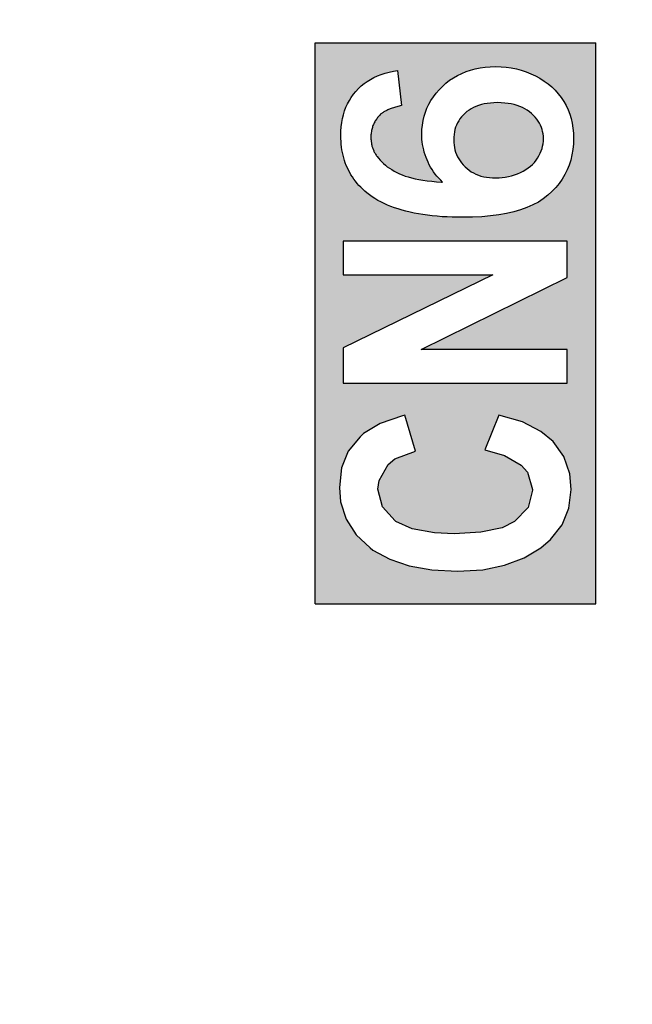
# Model space of a CAD drawing. Extents: x 14074 to 14381, y -3030 to -2703.
# Tile 20 of 27: x 14136.77 to 14143.59, y -2817.11 to -2806.14. Entities that reach past the tile are written whole.
import ezdxf

# ---------------------------------------------------------------- set-up
doc = ezdxf.new("R2010")
doc.units = 0
doc.linetypes.add('DASHED2', pattern=[9.525, 6.35, -3.175])
doc.layers.get('DEFPOINTS').update_dxf_attribs({"color": 8, "linetype": 'CONTINUOUS'})
doc.layers.add('TEXT', color=2, linetype='CONTINUOUS')
doc.layers.add('圖層1', color=3, linetype='DASHED2')
doc.styles.get("Standard").update_dxf_attribs({"font": 'PMingLiU.ttf'})
doc.dimstyles.new('ISO-25', dxfattribs={"dimtxt": 3, "dimasz": 3, "dimexe": 1, "dimexo": 1, "dimgap": 2, "dimtad": 2, "dimtih": 1, "dimtoh": 1, "dimtxsty": 'STANDARD', "dimcen": 0, "dimclrd": 256, "dimclre": 256, "dimclrt": 256, "dimazin": 3, "dimtfac": 1, "dimtmove": 0, "dimatfit": 3})

# ---------------------------------------------------------------- blocks, each defined once
blk = doc.blocks.new('*D5')
at = {"layer": 'DEFPOINTS', "color": 0}
for p in [(14138.498, -2719.393), (14138.498, -2733.175), (14080.498, -2883.175)]:
    blk.add_point(p, dxfattribs=at)
at = {"layer": 'TEXT', "color": 7}
for p, q in [((14080.498, -2882.175), (14080.498, -2718.393)), ((14138.498, -2732.175), (14138.498, -2718.393)), ((14083.498, -2719.393), (14135.498, -2719.393))]:
    blk.add_line(p, q, dxfattribs=at)
for points in [[(14083.498, -2718.893), (14083.498, -2719.893), (14080.498, -2719.393)], [(14135.498, -2718.893), (14135.498, -2719.893), (14138.498, -2719.393)]]:
    blk.add_solid(points, dxfattribs=at)
at = {"layer": 'TEXT', "color": 7, "insert": (14109.498, -2715.695), "char_height": 3, "attachment_point": 5}
blk.add_mtext('58', dxfattribs=at)
blk = doc.blocks.new('*D7')
at = {"layer": 'DEFPOINTS', "color": 0}
for p in [(14138.498, -2733.175), (14080.498, -2883.175), (14152.144, -2883.175)]:
    blk.add_point(p, dxfattribs=at)
at = {"layer": 'TEXT', "color": 7}
for p, q in [((14139.498, -2733.175), (14153.144, -2733.175)), ((14152.144, -2736.175), (14152.144, -2880.175)), ((14081.498, -2883.175), (14153.144, -2883.175))]:
    blk.add_line(p, q, dxfattribs=at)
for points in [[(14151.644, -2736.175), (14152.644, -2736.175), (14152.144, -2733.175)], [(14151.644, -2880.175), (14152.644, -2880.175), (14152.144, -2883.175)]]:
    blk.add_solid(points, dxfattribs=at)
at = {"layer": 'TEXT', "color": 7, "insert": (14157.008, -2808.175), "char_height": 3, "attachment_point": 5}
blk.add_mtext('150', dxfattribs=at)
blk = doc.blocks.new('*D8')
at = {"layer": 'DEFPOINTS', "color": 0}
for p in [(14106.056, -2727.175), (14106.056, -2889.175), (14162.235, -2889.175)]:
    blk.add_point(p, dxfattribs=at)
at = {"layer": 'TEXT', "color": 7}
for p, q in [((14107.056, -2727.175), (14163.235, -2727.175)), ((14162.235, -2730.175), (14162.235, -2886.175)), ((14107.056, -2889.175), (14163.235, -2889.175))]:
    blk.add_line(p, q, dxfattribs=at)
for points in [[(14161.735, -2730.175), (14162.735, -2730.175), (14162.235, -2727.175)], [(14161.735, -2886.175), (14162.735, -2886.175), (14162.235, -2889.175)]]:
    blk.add_solid(points, dxfattribs=at)
at = {"layer": 'TEXT', "color": 7, "insert": (14167.1, -2808.175), "char_height": 3, "attachment_point": 5}
blk.add_mtext('162', dxfattribs=at)

msp = doc.modelspace()

# ---------------------------------------------------------------- hatches: boundary and pattern name
at = {"layer": '圖層1'}
h = msp.add_hatch(color=256, dxfattribs=at)
h.paths.add_polyline_path([(14140.977, -2806.71), (14141.021, -2807.098), (14141.006, -2807.101), (14140.992, -2807.105), (14140.979, -2807.108), (14140.966, -2807.112), (14140.953, -2807.116), (14140.941, -2807.12), (14140.929, -2807.124), (14140.917, -2807.128), (14140.906, -2807.132), (14140.895, -2807.136), (14140.885, -2807.14), (14140.875, -2807.144), (14140.866, -2807.148), (14140.856, -2807.153), (14140.848, -2807.157), (14140.839, -2807.162), (14140.831, -2807.166), (14140.824, -2807.171), (14140.816, -2807.175), (14140.81, -2807.18), (14140.803, -2807.184), (14140.797, -2807.189), (14140.791, -2807.193), (14140.787, -2807.197), (14140.779, -2807.205), (14140.771, -2807.214), (14140.762, -2807.223), (14140.754, -2807.233), (14140.747, -2807.242), (14140.74, -2807.252), (14140.734, -2807.261), (14140.727, -2807.271), (14140.722, -2807.281), (14140.716, -2807.291), (14140.711, -2807.301), (14140.707, -2807.312), (14140.702, -2807.322), (14140.698, -2807.333), (14140.695, -2807.344), (14140.692, -2807.355), (14140.689, -2807.366), (14140.686, -2807.378), (14140.684, -2807.39), (14140.683, -2807.402), (14140.681, -2807.414), (14140.68, -2807.426), (14140.68, -2807.439), (14140.68, -2807.452), (14140.68, -2807.462), (14140.68, -2807.473), (14140.681, -2807.483), (14140.681, -2807.493), (14140.683, -2807.503), (14140.684, -2807.512), (14140.685, -2807.522), (14140.687, -2807.531), (14140.689, -2807.54), (14140.691, -2807.55), (14140.694, -2807.559), (14140.697, -2807.567), (14140.699, -2807.576), (14140.703, -2807.585), (14140.71, -2807.602), (14140.713, -2807.61), (14140.717, -2807.618), (14140.722, -2807.626), (14140.726, -2807.634), (14140.731, -2807.642), (14140.736, -2807.65), (14140.741, -2807.658), (14140.747, -2807.665), (14140.763, -2807.687), (14140.781, -2807.707), (14140.799, -2807.726), (14140.819, -2807.745), (14140.84, -2807.763), (14140.862, -2807.781), (14140.886, -2807.797), (14140.911, -2807.813), (14140.938, -2807.829), (14140.966, -2807.844), (14140.996, -2807.858), (14141.027, -2807.871), (14141.059, -2807.884), (14141.094, -2807.895), (14141.131, -2807.906), (14141.171, -2807.915), (14141.214, -2807.924), (14141.259, -2807.931), (14141.307, -2807.938), (14141.358, -2807.943), (14141.411, -2807.948), (14141.467, -2807.951), (14141.477, -2807.952), (14141.457, -2807.932), (14141.435, -2807.909), (14141.414, -2807.886), (14141.395, -2807.862), (14141.377, -2807.837), (14141.36, -2807.812), (14141.344, -2807.786), (14141.329, -2807.759), (14141.316, -2807.731), (14141.304, -2807.704), (14141.293, -2807.676), (14141.283, -2807.648), (14141.274, -2807.62), (14141.267, -2807.591), (14141.261, -2807.563), (14141.255, -2807.534), (14141.251, -2807.505), (14141.248, -2807.476), (14141.247, -2807.447), (14141.246, -2807.417), (14141.248, -2807.366), (14141.252, -2807.316), (14141.26, -2807.267), (14141.272, -2807.219), (14141.286, -2807.173), (14141.303, -2807.128), (14141.324, -2807.085), (14141.348, -2807.042), (14141.375, -2807.001), (14141.405, -2806.961), (14141.439, -2806.923), (14141.476, -2806.886), (14141.515, -2806.85), (14141.556, -2806.818), (14141.599, -2806.789), (14141.643, -2806.763), (14141.69, -2806.741), (14141.739, -2806.721), (14141.789, -2806.704), (14141.841, -2806.69), (14141.895, -2806.68), (14141.951, -2806.672), (14142.009, -2806.667), (14142.069, -2806.666), (14142.128, -2806.667), (14142.186, -2806.672), (14142.243, -2806.68), (14142.299, -2806.692), (14142.354, -2806.706), (14142.408, -2806.724), (14142.46, -2806.745), (14142.512, -2806.769), (14142.562, -2806.796), (14142.609, -2806.826), (14142.653, -2806.858), (14142.694, -2806.892), (14142.731, -2806.929), (14142.766, -2806.968), (14142.798, -2807.009), (14142.827, -2807.053), (14142.852, -2807.099), (14142.875, -2807.146), (14142.894, -2807.195), (14142.909, -2807.245), (14142.921, -2807.297), (14142.929, -2807.35), (14142.935, -2807.405), (14142.936, -2807.461), (14142.934, -2807.526), (14142.928, -2807.588), (14142.918, -2807.648), (14142.904, -2807.706), (14142.886, -2807.762), (14142.865, -2807.816), (14142.839, -2807.868), (14142.809, -2807.918), (14142.775, -2807.966), (14142.737, -2808.012), (14142.695, -2808.056), (14142.65, -2808.098), (14142.599, -2808.138), (14142.544, -2808.174), (14142.483, -2808.206), (14142.417, -2808.235), (14142.346, -2808.261), (14142.27, -2808.283), (14142.189, -2808.302), (14142.102, -2808.317), (14142.011, -2808.329), (14141.914, -2808.337), (14141.812, -2808.343), (14141.705, -2808.344), (14141.644, -2808.344), (14141.585, -2808.342), (14141.527, -2808.34), (14141.471, -2808.337), (14141.416, -2808.332), (14141.362, -2808.327), (14141.31, -2808.321), (14141.259, -2808.314), (14141.21, -2808.306), (14141.161, -2808.297), (14141.115, -2808.287), (14141.069, -2808.276), (14141.026, -2808.264), (14140.983, -2808.251), (14140.942, -2808.238), (14140.902, -2808.223), (14140.864, -2808.207), (14140.827, -2808.191), (14140.791, -2808.173), (14140.757, -2808.155), (14140.724, -2808.135), (14140.693, -2808.115), (14140.663, -2808.094), (14140.634, -2808.071), (14140.611, -2808.051), (14140.588, -2808.031), (14140.566, -2808.01), (14140.546, -2807.988), (14140.526, -2807.966), (14140.507, -2807.943), (14140.49, -2807.919), (14140.473, -2807.895), (14140.457, -2807.871), (14140.443, -2807.846), (14140.429, -2807.82), (14140.417, -2807.794), (14140.405, -2807.767), (14140.394, -2807.739), (14140.385, -2807.711), (14140.376, -2807.682), (14140.369, -2807.653), (14140.362, -2807.623), (14140.357, -2807.593), (14140.352, -2807.562), (14140.348, -2807.531), (14140.346, -2807.498), (14140.344, -2807.466), (14140.344, -2807.432), (14140.345, -2807.383), (14140.349, -2807.335), (14140.354, -2807.289), (14140.363, -2807.244), (14140.373, -2807.201), (14140.386, -2807.159), (14140.401, -2807.119), (14140.419, -2807.081), (14140.439, -2807.043), (14140.461, -2807.008), (14140.485, -2806.973), (14140.512, -2806.941), (14140.541, -2806.91), (14140.572, -2806.881), (14140.605, -2806.854), (14140.639, -2806.83), (14140.675, -2806.808), (14140.713, -2806.787), (14140.752, -2806.769), (14140.794, -2806.753), (14140.837, -2806.739), (14140.882, -2806.727), (14140.929, -2806.718)], flags=16)
h.paths.add_polyline_path([(14142.073, -2807.906), (14142.106, -2807.905), (14142.142, -2807.902), (14142.176, -2807.898), (14142.211, -2807.891), (14142.245, -2807.882), (14142.278, -2807.872), (14142.312, -2807.859), (14142.345, -2807.845), (14142.376, -2807.829), (14142.405, -2807.812), (14142.432, -2807.794), (14142.457, -2807.774), (14142.479, -2807.754), (14142.5, -2807.732), (14142.519, -2807.708), (14142.536, -2807.684), (14142.551, -2807.658), (14142.564, -2807.631), (14142.576, -2807.605), (14142.585, -2807.578), (14142.592, -2807.552), (14142.597, -2807.525), (14142.6, -2807.497), (14142.601, -2807.471), (14142.6, -2807.442), (14142.597, -2807.416), (14142.592, -2807.39), (14142.586, -2807.365), (14142.578, -2807.342), (14142.568, -2807.318), (14142.557, -2807.296), (14142.543, -2807.273), (14142.527, -2807.252), (14142.51, -2807.23), (14142.49, -2807.209), (14142.468, -2807.189), (14142.445, -2807.169), (14142.421, -2807.152), (14142.395, -2807.136), (14142.367, -2807.122), (14142.339, -2807.11), (14142.308, -2807.099), (14142.276, -2807.089), (14142.242, -2807.081), (14142.206, -2807.075), (14142.169, -2807.071), (14142.129, -2807.068), (14142.09, -2807.067), (14142.049, -2807.068), (14142.011, -2807.071), (14141.975, -2807.075), (14141.941, -2807.081), (14141.909, -2807.089), (14141.878, -2807.098), (14141.849, -2807.109), (14141.822, -2807.121), (14141.796, -2807.135), (14141.772, -2807.15), (14141.749, -2807.167), (14141.727, -2807.186), (14141.707, -2807.206), (14141.688, -2807.226), (14141.671, -2807.248), (14141.657, -2807.27), (14141.644, -2807.293), (14141.633, -2807.316), (14141.623, -2807.341), (14141.615, -2807.367), (14141.609, -2807.393), (14141.605, -2807.421), (14141.602, -2807.45), (14141.601, -2807.478), (14141.602, -2807.511), (14141.605, -2807.539), (14141.609, -2807.567), (14141.615, -2807.594), (14141.623, -2807.62), (14141.633, -2807.645), (14141.644, -2807.669), (14141.657, -2807.693), (14141.672, -2807.716), (14141.689, -2807.738), (14141.708, -2807.76), (14141.729, -2807.781), (14141.751, -2807.801), (14141.774, -2807.819), (14141.797, -2807.836), (14141.823, -2807.85), (14141.849, -2807.863), (14141.876, -2807.874), (14141.905, -2807.884), (14141.935, -2807.892), (14141.967, -2807.898), (14142, -2807.902), (14142.035, -2807.905)], flags=0)
h.paths.add_polyline_path([(14140.059, -2806.402), (14143.183, -2806.402), (14143.183, -2812.649), (14140.059, -2812.649)])
h.paths.add_polyline_path([(14142.105, -2810.548), (14141.949, -2810.934), (14142.167, -2810.997), (14142.354, -2811.103), (14142.423, -2811.184), (14142.479, -2811.377), (14142.479, -2811.383), (14142.429, -2811.576), (14142.279, -2811.732), (14142.142, -2811.801), (14141.905, -2811.851), (14141.606, -2811.87), (14141.388, -2811.857), (14141.138, -2811.813), (14140.957, -2811.732), (14140.951, -2811.726), (14140.808, -2811.57), (14140.758, -2811.371), (14140.77, -2811.277), (14140.87, -2811.096), (14140.945, -2811.034), (14141.176, -2810.947), (14141.057, -2810.548), (14141.032, -2810.554), (14140.783, -2810.641), (14140.596, -2810.753), (14140.558, -2810.791), (14140.427, -2810.947), (14140.353, -2811.134), (14140.328, -2811.352), (14140.34, -2811.514), (14140.402, -2811.707), (14140.515, -2811.882), (14140.671, -2812.025), (14140.702, -2812.05), (14140.889, -2812.15), (14141.107, -2812.225), (14141.356, -2812.269), (14141.643, -2812.287), (14141.924, -2812.269), (14142.167, -2812.219), (14142.385, -2812.138), (14142.572, -2812.025), (14142.678, -2811.932), (14142.809, -2811.77), (14142.884, -2811.583), (14142.909, -2811.377), (14142.896, -2811.202), (14142.828, -2811.009), (14142.709, -2810.841), (14142.572, -2810.729), (14142.366, -2810.623)], flags=16)
h.paths.add_polyline_path([(14142.865, -2808.609), (14140.371, -2808.609), (14140.371, -2808.983), (14142.036, -2808.983), (14140.371, -2809.799), (14140.371, -2810.192), (14142.865, -2810.192), (14142.865, -2809.818), (14141.238, -2809.818), (14142.865, -2809.014)], flags=16)

# ---------------------------------------------------------------- linework, layer by layer
for p, q in [((14140.059, -2812.649), (14140.059, -2806.402)), ((14140.059, -2806.402), (14143.183, -2806.402)), ((14143.183, -2812.649), (14143.183, -2806.402)), ((14140.977, -2806.71), (14141.021, -2807.098)), ((14140.371, -2808.609), (14140.371, -2808.983)), ((14142.865, -2808.609), (14140.371, -2808.609)), ((14142.865, -2809.014), (14142.865, -2808.609)), ((14142.036, -2808.983), (14140.371, -2809.799)), ((14140.371, -2808.983), (14142.036, -2808.983)), ((14141.238, -2809.818), (14142.865, -2809.014)), ((14140.371, -2809.799), (14140.371, -2810.192)), ((14142.865, -2809.818), (14141.238, -2809.818)), ((14142.865, -2810.192), (14142.865, -2809.818)), ((14140.371, -2810.192), (14142.865, -2810.192)), ((14140.783, -2810.641), (14140.596, -2810.753)), ((14141.032, -2810.554), (14140.783, -2810.641)), ((14141.057, -2810.548), (14141.032, -2810.554)), ((14141.176, -2810.947), (14141.057, -2810.548)), ((14142.105, -2810.548), (14141.949, -2810.934)), ((14142.366, -2810.623), (14142.105, -2810.548)), ((14142.572, -2810.729), (14142.366, -2810.623)), ((14140.596, -2810.753), (14140.558, -2810.791)), ((14142.709, -2810.841), (14142.572, -2810.729)), ((14140.558, -2810.791), (14140.427, -2810.947)), ((14142.828, -2811.009), (14142.709, -2810.841)), ((14140.427, -2810.947), (14140.353, -2811.134)), ((14140.945, -2811.034), (14141.176, -2810.947)), ((14141.949, -2810.934), (14142.167, -2810.997)), ((14140.87, -2811.096), (14140.945, -2811.034)), ((14142.167, -2810.997), (14142.354, -2811.103)), ((14142.896, -2811.202), (14142.828, -2811.009)), ((14140.353, -2811.134), (14140.328, -2811.352)), ((14140.77, -2811.277), (14140.87, -2811.096)), ((14142.354, -2811.103), (14142.423, -2811.184)), ((14142.423, -2811.184), (14142.479, -2811.377)), ((14140.758, -2811.371), (14140.77, -2811.277)), ((14142.909, -2811.377), (14142.896, -2811.202)), ((14140.328, -2811.352), (14140.34, -2811.514)), ((14140.808, -2811.57), (14140.758, -2811.371)), ((14142.479, -2811.383), (14142.429, -2811.576)), ((14142.479, -2811.377), (14142.479, -2811.383)), ((14142.884, -2811.583), (14142.909, -2811.377)), ((14140.34, -2811.514), (14140.402, -2811.707)), ((14140.951, -2811.726), (14140.808, -2811.57)), ((14142.429, -2811.576), (14142.279, -2811.732)), ((14142.809, -2811.77), (14142.884, -2811.583)), ((14140.402, -2811.707), (14140.515, -2811.882)), ((14140.957, -2811.732), (14140.951, -2811.726)), ((14141.138, -2811.813), (14140.957, -2811.732)), ((14142.279, -2811.732), (14142.142, -2811.801)), ((14141.388, -2811.857), (14141.138, -2811.813)), ((14141.905, -2811.851), (14141.606, -2811.87)), ((14142.142, -2811.801), (14141.905, -2811.851)), ((14142.678, -2811.932), (14142.809, -2811.77)), ((14140.515, -2811.882), (14140.671, -2812.025)), ((14141.606, -2811.87), (14141.388, -2811.857)), ((14142.572, -2812.025), (14142.678, -2811.932)), ((14140.671, -2812.025), (14140.702, -2812.05)), ((14140.702, -2812.05), (14140.889, -2812.15)), ((14142.385, -2812.138), (14142.572, -2812.025)), ((14140.889, -2812.15), (14141.107, -2812.225)), ((14142.167, -2812.219), (14142.385, -2812.138)), ((14141.107, -2812.225), (14141.356, -2812.269)), ((14141.356, -2812.269), (14141.643, -2812.287)), ((14141.643, -2812.287), (14141.924, -2812.269)), ((14141.643, -2812.287), (14141.643, -2812.287)), ((14141.924, -2812.269), (14142.167, -2812.219)), ((14140.059, -2812.649), (14143.183, -2812.649))]:
    msp.add_line(p, q, dxfattribs=at)
at = {"layer": '圖層1', "flags": 128}
for points in [[(14141.246, -2807.417), (14141.248, -2807.366), (14141.252, -2807.316), (14141.26, -2807.267), (14141.272, -2807.219), (14141.286, -2807.173), (14141.303, -2807.128), (14141.324, -2807.085), (14141.348, -2807.042), (14141.375, -2807.001), (14141.405, -2806.961), (14141.439, -2806.923), (14141.476, -2806.886), (14141.515, -2806.85), (14141.556, -2806.818), (14141.599, -2806.789), (14141.643, -2806.763), (14141.69, -2806.741), (14141.739, -2806.721), (14141.789, -2806.704), (14141.841, -2806.69), (14141.895, -2806.68), (14141.951, -2806.672), (14142.009, -2806.667), (14142.069, -2806.666)], [(14142.069, -2806.666), (14142.128, -2806.667), (14142.186, -2806.672), (14142.243, -2806.68), (14142.299, -2806.692), (14142.354, -2806.706), (14142.408, -2806.724), (14142.46, -2806.745), (14142.512, -2806.769), (14142.562, -2806.796), (14142.609, -2806.826), (14142.653, -2806.858), (14142.694, -2806.892), (14142.731, -2806.929), (14142.766, -2806.968), (14142.798, -2807.009), (14142.827, -2807.053), (14142.852, -2807.099), (14142.875, -2807.146), (14142.894, -2807.195), (14142.909, -2807.245), (14142.921, -2807.297), (14142.929, -2807.35), (14142.935, -2807.405), (14142.936, -2807.461)], [(14140.344, -2807.432), (14140.345, -2807.383), (14140.349, -2807.335), (14140.354, -2807.289), (14140.363, -2807.244), (14140.373, -2807.201), (14140.386, -2807.159), (14140.401, -2807.119), (14140.419, -2807.081), (14140.439, -2807.043), (14140.461, -2807.008), (14140.485, -2806.973), (14140.512, -2806.941), (14140.541, -2806.91), (14140.572, -2806.881), (14140.605, -2806.854), (14140.639, -2806.83), (14140.675, -2806.808), (14140.713, -2806.787), (14140.752, -2806.769), (14140.794, -2806.753), (14140.837, -2806.739), (14140.882, -2806.727), (14140.929, -2806.718), (14140.977, -2806.71)], [(14141.021, -2807.098), (14141.006, -2807.101), (14140.992, -2807.105), (14140.979, -2807.108), (14140.966, -2807.112), (14140.953, -2807.116), (14140.941, -2807.12), (14140.929, -2807.124), (14140.917, -2807.128), (14140.906, -2807.132), (14140.895, -2807.136), (14140.885, -2807.14), (14140.875, -2807.144), (14140.866, -2807.148), (14140.856, -2807.153), (14140.848, -2807.157), (14140.839, -2807.162), (14140.831, -2807.166), (14140.824, -2807.171), (14140.816, -2807.175), (14140.81, -2807.18), (14140.803, -2807.184), (14140.797, -2807.189), (14140.791, -2807.193), (14140.787, -2807.197)], [(14142.09, -2807.067), (14142.049, -2807.068), (14142.011, -2807.071), (14141.975, -2807.075), (14141.941, -2807.081), (14141.909, -2807.089), (14141.878, -2807.098), (14141.849, -2807.109), (14141.822, -2807.121), (14141.796, -2807.135), (14141.772, -2807.15), (14141.749, -2807.167), (14141.727, -2807.186), (14141.707, -2807.206), (14141.688, -2807.226), (14141.671, -2807.248), (14141.657, -2807.27), (14141.644, -2807.293), (14141.633, -2807.316), (14141.623, -2807.341), (14141.615, -2807.367), (14141.609, -2807.393), (14141.605, -2807.421), (14141.602, -2807.45), (14141.601, -2807.478)], [(14142.601, -2807.471), (14142.6, -2807.442), (14142.597, -2807.416), (14142.592, -2807.39), (14142.586, -2807.365), (14142.578, -2807.342), (14142.568, -2807.318), (14142.557, -2807.296), (14142.543, -2807.273), (14142.527, -2807.252), (14142.51, -2807.23), (14142.49, -2807.209), (14142.468, -2807.189), (14142.445, -2807.169), (14142.421, -2807.152), (14142.395, -2807.136), (14142.367, -2807.122), (14142.339, -2807.11), (14142.308, -2807.099), (14142.276, -2807.089), (14142.242, -2807.081), (14142.206, -2807.075), (14142.169, -2807.071), (14142.129, -2807.068), (14142.09, -2807.067)], [(14140.787, -2807.197), (14140.779, -2807.205), (14140.771, -2807.214), (14140.762, -2807.223), (14140.754, -2807.233), (14140.747, -2807.242), (14140.74, -2807.252), (14140.734, -2807.261), (14140.727, -2807.271), (14140.722, -2807.281), (14140.716, -2807.291), (14140.711, -2807.301), (14140.707, -2807.312), (14140.702, -2807.322), (14140.698, -2807.333), (14140.695, -2807.344), (14140.692, -2807.355), (14140.689, -2807.366), (14140.686, -2807.378), (14140.684, -2807.39), (14140.683, -2807.402), (14140.681, -2807.414), (14140.68, -2807.426), (14140.68, -2807.439), (14140.68, -2807.452)], [(14140.634, -2808.071), (14140.611, -2808.051), (14140.588, -2808.031), (14140.566, -2808.01), (14140.546, -2807.988), (14140.526, -2807.966), (14140.507, -2807.943), (14140.49, -2807.919), (14140.473, -2807.895), (14140.457, -2807.871), (14140.443, -2807.846), (14140.429, -2807.82), (14140.417, -2807.794), (14140.405, -2807.767), (14140.394, -2807.739), (14140.385, -2807.711), (14140.376, -2807.682), (14140.369, -2807.653), (14140.362, -2807.623), (14140.357, -2807.593), (14140.352, -2807.562), (14140.348, -2807.531), (14140.346, -2807.498), (14140.344, -2807.466), (14140.344, -2807.432)], [(14140.68, -2807.452), (14140.68, -2807.462), (14140.68, -2807.473), (14140.681, -2807.483), (14140.681, -2807.493), (14140.683, -2807.503), (14140.684, -2807.512), (14140.685, -2807.522), (14140.687, -2807.531), (14140.689, -2807.54), (14140.691, -2807.55), (14140.694, -2807.559), (14140.697, -2807.567), (14140.699, -2807.576), (14140.703, -2807.585)], [(14141.477, -2807.952), (14141.457, -2807.932), (14141.435, -2807.909), (14141.414, -2807.886), (14141.395, -2807.862), (14141.377, -2807.837), (14141.36, -2807.812), (14141.344, -2807.786), (14141.329, -2807.759), (14141.316, -2807.731), (14141.304, -2807.704), (14141.293, -2807.676), (14141.283, -2807.648), (14141.274, -2807.62), (14141.267, -2807.591), (14141.261, -2807.563), (14141.255, -2807.534), (14141.251, -2807.505), (14141.248, -2807.476), (14141.247, -2807.447), (14141.246, -2807.417)], [(14142.936, -2807.461), (14142.934, -2807.526), (14142.928, -2807.588), (14142.918, -2807.648), (14142.904, -2807.706), (14142.886, -2807.762), (14142.865, -2807.816), (14142.839, -2807.868), (14142.809, -2807.918), (14142.775, -2807.966), (14142.737, -2808.012), (14142.695, -2808.056), (14142.65, -2808.098), (14142.599, -2808.138), (14142.544, -2808.174), (14142.483, -2808.206), (14142.417, -2808.235), (14142.346, -2808.261), (14142.27, -2808.283), (14142.189, -2808.302), (14142.102, -2808.317), (14142.011, -2808.329), (14141.914, -2808.337), (14141.812, -2808.343), (14141.705, -2808.344)], [(14141.601, -2807.478), (14141.602, -2807.511), (14141.605, -2807.539), (14141.609, -2807.567), (14141.615, -2807.594), (14141.623, -2807.62), (14141.633, -2807.645), (14141.644, -2807.669), (14141.657, -2807.693), (14141.672, -2807.716), (14141.689, -2807.738), (14141.708, -2807.76), (14141.729, -2807.781), (14141.751, -2807.801), (14141.774, -2807.819), (14141.797, -2807.836), (14141.823, -2807.85), (14141.849, -2807.863), (14141.876, -2807.874), (14141.905, -2807.884), (14141.935, -2807.892), (14141.967, -2807.898), (14142, -2807.902), (14142.035, -2807.905), (14142.073, -2807.906)], [(14142.073, -2807.906), (14142.106, -2807.905), (14142.142, -2807.902), (14142.176, -2807.898), (14142.211, -2807.891), (14142.245, -2807.882), (14142.278, -2807.872), (14142.312, -2807.859), (14142.345, -2807.845), (14142.376, -2807.829), (14142.405, -2807.812), (14142.432, -2807.794), (14142.457, -2807.774), (14142.479, -2807.754), (14142.5, -2807.732), (14142.519, -2807.708), (14142.536, -2807.684), (14142.551, -2807.658), (14142.564, -2807.631), (14142.576, -2807.605), (14142.585, -2807.578), (14142.592, -2807.552), (14142.597, -2807.525), (14142.6, -2807.497), (14142.601, -2807.471)], [(14140.703, -2807.585), (14140.71, -2807.602), (14140.713, -2807.61), (14140.717, -2807.618), (14140.722, -2807.626), (14140.726, -2807.634), (14140.731, -2807.642), (14140.736, -2807.65), (14140.741, -2807.658), (14140.747, -2807.665)], [(14140.747, -2807.665), (14140.763, -2807.687), (14140.781, -2807.707), (14140.799, -2807.726), (14140.819, -2807.745), (14140.84, -2807.763), (14140.862, -2807.781), (14140.886, -2807.797), (14140.911, -2807.813), (14140.938, -2807.829), (14140.966, -2807.844), (14140.996, -2807.858), (14141.027, -2807.871), (14141.059, -2807.884), (14141.094, -2807.895), (14141.131, -2807.906), (14141.171, -2807.915), (14141.214, -2807.924), (14141.259, -2807.931), (14141.307, -2807.938), (14141.358, -2807.943), (14141.411, -2807.948), (14141.467, -2807.951), (14141.477, -2807.952)], [(14141.705, -2808.344), (14141.644, -2808.344), (14141.585, -2808.342), (14141.527, -2808.34), (14141.471, -2808.337), (14141.416, -2808.332), (14141.362, -2808.327), (14141.31, -2808.321), (14141.259, -2808.314), (14141.21, -2808.306), (14141.161, -2808.297), (14141.115, -2808.287), (14141.069, -2808.276), (14141.026, -2808.264), (14140.983, -2808.251), (14140.942, -2808.238), (14140.902, -2808.223), (14140.864, -2808.207), (14140.827, -2808.191), (14140.791, -2808.173), (14140.757, -2808.155), (14140.724, -2808.135), (14140.693, -2808.115), (14140.663, -2808.094), (14140.634, -2808.071)]]:
    msp.add_lwpolyline(points, dxfattribs=at)

# ---------------------------------------------------------------- dimensions: what is measured, and where the dimension line sits
at = {"layer": 'TEXT', "color": 7}
dim = msp.add_linear_dim(base=(14138.498, -2719.393), p1=(14080.498, -2883.175), p2=(14138.498, -2733.175), dimstyle='ISO-25', override={"dimclrd": 7, "dimclre": 7, "dimclrt": 7}, dxfattribs=at)
dim.commit()
dim.dimension.update_dxf_attribs({"geometry": '*D5', "text_midpoint": (14109.498, -2719.393), "dimtype": 160})
for base, p1, p2, picture, middle in [((14162.235, -2889.175), (14106.056, -2727.175), (14106.056, -2889.175), '*D8', (14167.1, -2808.175)), ((14152.144, -2883.175), (14138.498, -2733.175), (14080.498, -2883.175), '*D7', (14157.008, -2808.175))]:
    dim = msp.add_linear_dim(base=base, p1=p1, p2=p2, angle=90, dimstyle='ISO-25', override={"dimclrd": 7, "dimclre": 7, "dimclrt": 7}, dxfattribs=at)
    dim.commit()
    dim.dimension.update_dxf_attribs({"geometry": picture, "text_midpoint": middle})

doc.saveas('drawing.dxf')
